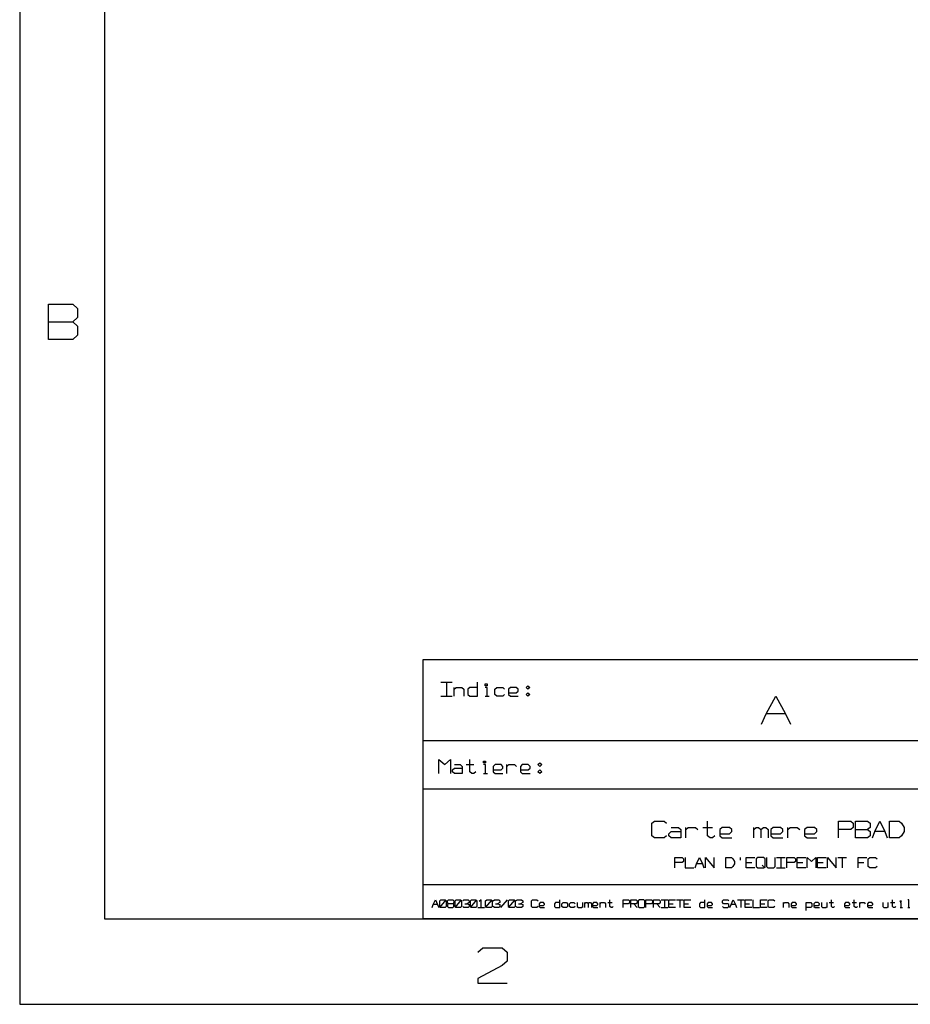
# Model space of a CAD drawing. Extents: x -93 to 502, y -337 to 504.
# Tile 1 of 15: x -93 to 204, y -337 to -8. Entities that reach past the tile are written whole.
import ezdxf

# ---------------------------------------------------------------- set-up
doc = ezdxf.new("R2010")
doc.units = 0
doc.layers.add('1', color=1, linetype='CONTINUOUS')

msp = doc.modelspace()

# ---------------------------------------------------------------- linework, layer by layer
at = {"layer": '1'}
for p, q in [((-93.1, 503.6), (-93.1, -336.68)), ((-64.8, 475.12), (-64.8, -308.2)), ((-83.47, -115.03), (-83.47, -103.23)), ((-83.47, -103.23), (-75.37, -103.23)), ((-75.37, -103.23), (-73.77, -104.7)), ((-73.77, -104.7), (-73.77, -107.65)), ((-73.77, -107.65), (-75.37, -109.13)), ((-83.47, -109.13), (-75.37, -109.13)), ((-75.37, -109.13), (-73.77, -110.6)), ((-73.77, -110.6), (-73.77, -113.55)), ((-73.77, -113.55), (-75.37, -115.03)), ((-75.37, -115.03), (-83.47, -115.03)), ((472.5, -221.88), (41.33, -221.88)), ((41.33, -221.88), (41.33, -308.1)), ((47.28, -229.28), (51.15, -229.28)), ((49.2, -229.28), (49.2, -233.98)), ((59.55, -233.98), (59.55, -229.28)), ((51.8, -233.98), (51.8, -231.05)), ((51.8, -231.63), (52.43, -231.05)), ((52.43, -231.05), (54.38, -231.05)), ((54.38, -231.05), (55.03, -231.63)), ((55.03, -231.63), (55.03, -233.98)), ((56.98, -231.05), (56.33, -231.63)), ((56.33, -231.63), (56.33, -233.4)), ((59.55, -231.05), (56.98, -231.05)), ((62.13, -230.45), (62.13, -229.85)), ((62.13, -229.85), (62.78, -229.85)), ((62.78, -230.45), (62.13, -230.45)), ((62.78, -231.05), (62.13, -231.05)), ((62.78, -229.85), (62.78, -230.45)), ((62.78, -233.98), (62.78, -231.05)), ((65.38, -231.63), (66.03, -231.05)), ((65.38, -233.4), (65.38, -231.63)), ((66.03, -231.05), (67.95, -231.05)), ((67.95, -231.05), (68.6, -231.63)), ((70.55, -231.05), (69.9, -231.63)), ((69.9, -231.63), (69.9, -233.4)), ((69.9, -232.8), (72.48, -232.8)), ((72.48, -231.05), (70.55, -231.05)), ((73.13, -231.63), (72.48, -231.05)), ((72.48, -232.8), (73.13, -232.23)), ((73.13, -232.23), (73.13, -231.63)), ((75.73, -231.05), (76.38, -230.45)), ((76.38, -231.63), (75.73, -231.05)), ((75.73, -233.4), (76.38, -232.8)), ((76.38, -230.45), (77, -231.05)), ((77, -231.05), (76.38, -231.63)), ((76.38, -232.8), (77, -233.4)), ((47.28, -233.98), (51.15, -233.98)), ((56.33, -233.4), (56.98, -233.98)), ((56.98, -233.98), (59.55, -233.98)), ((62.13, -233.98), (63.43, -233.98)), ((66.03, -233.98), (65.38, -233.4)), ((67.95, -233.98), (66.03, -233.98)), ((68.6, -233.4), (67.95, -233.98)), ((69.9, -233.4), (70.55, -233.98)), ((70.55, -233.98), (73.13, -233.98)), ((76.38, -233.98), (75.73, -233.4)), ((77, -233.4), (76.38, -233.98)), ((155.83, -239.78), (159.05, -233.9)), ((159.05, -233.9), (162.3, -239.78)), ((154.2, -243.33), (155.83, -239.78)), ((162.3, -239.78), (155.83, -239.78)), ((162.3, -239.78), (163.9, -243.33)), ((373.33, -248.83), (41.33, -248.83)), ((46.7, -259.73), (46.7, -255.03)), ((46.7, -255.03), (48.63, -256.78)), ((48.63, -256.78), (50.58, -255.03)), ((50.58, -255.03), (50.58, -259.73)), ((57.05, -259.15), (57.05, -255.03)), ((61.58, -256.2), (61.58, -255.6)), ((61.58, -255.6), (62.23, -255.6)), ((62.23, -255.6), (62.23, -256.2)), ((51.23, -258.55), (51.88, -257.98)), ((51.23, -259.15), (51.23, -258.55)), ((51.88, -259.73), (51.23, -259.15)), ((51.88, -256.78), (53.8, -256.78)), ((51.88, -257.98), (54.45, -257.98)), ((53.8, -256.78), (54.45, -257.38)), ((54.45, -257.38), (54.45, -259.73)), ((55.75, -256.78), (58.33, -256.78)), ((57.7, -259.73), (57.05, -259.15)), ((58.98, -259.15), (58.33, -259.73)), ((62.23, -256.2), (61.58, -256.2)), ((62.23, -256.78), (61.58, -256.78)), ((62.23, -259.73), (62.23, -256.78)), ((65.45, -256.78), (64.8, -257.38)), ((64.8, -257.38), (64.8, -259.15)), ((64.8, -258.55), (67.4, -258.55)), ((64.8, -259.15), (65.45, -259.73)), ((67.4, -256.78), (65.45, -256.78)), ((68.03, -257.38), (67.4, -256.78)), ((67.4, -258.55), (68.03, -257.98)), ((68.03, -257.98), (68.03, -257.38)), ((69.33, -259.73), (69.33, -256.78)), ((69.33, -257.38), (69.98, -256.78)), ((69.98, -256.78), (71.93, -256.78)), ((71.93, -256.78), (72.58, -257.38)), ((74.5, -256.78), (73.85, -257.38)), ((73.85, -257.38), (73.85, -259.15)), ((73.85, -258.55), (76.45, -258.55)), ((73.85, -259.15), (74.5, -259.73)), ((76.45, -256.78), (74.5, -256.78)), ((77.1, -257.38), (76.45, -256.78)), ((76.45, -258.55), (77.1, -257.98)), ((77.1, -257.98), (77.1, -257.38)), ((79.68, -256.78), (80.33, -256.2)), ((80.33, -257.38), (79.68, -256.78)), ((79.68, -259.15), (80.33, -258.55)), ((80.33, -259.73), (79.68, -259.15)), ((80.33, -256.2), (80.98, -256.78)), ((80.98, -256.78), (80.33, -257.38)), ((80.33, -258.55), (80.98, -259.15)), ((80.98, -259.15), (80.33, -259.73)), ((54.45, -259.73), (51.88, -259.73)), ((58.33, -259.73), (57.7, -259.73)), ((61.58, -259.73), (62.88, -259.73)), ((65.45, -259.73), (68.03, -259.73)), ((74.5, -259.73), (77.1, -259.73)), ((472.5, -265), (41.33, -265)), ((117.7, -276.28), (118.53, -275.58)), ((118.53, -275.58), (121.75, -275.58)), ((121.75, -275.58), (122.55, -276.28)), ((136.3, -280.53), (136.3, -275.58)), ((179.95, -281.23), (179.95, -275.58)), ((179.95, -275.58), (184, -275.58)), ((184, -275.58), (184.8, -276.28)), ((185.63, -281.23), (185.63, -275.58)), ((185.63, -275.58), (189.65, -275.58)), ((189.65, -275.58), (190.48, -276.28)), ((192.08, -279.1), (193.7, -275.58)), ((193.7, -275.58), (195.33, -279.1)), ((196.93, -281.23), (196.93, -275.58)), ((196.93, -275.58), (200.18, -275.58)), ((200.18, -275.58), (200.98, -276.28)), ((117.7, -280.53), (117.7, -276.28)), ((124.18, -277.7), (126.6, -277.7)), ((126.6, -277.7), (127.4, -278.4)), ((127.4, -278.4), (127.4, -281.23)), ((129.03, -281.23), (129.03, -277.7)), ((129.03, -278.4), (129.83, -277.7)), ((129.83, -277.7), (132.25, -277.7)), ((132.25, -277.7), (133.08, -278.4)), ((134.68, -277.7), (137.93, -277.7)), ((141.15, -277.7), (140.35, -278.4)), ((140.35, -278.4), (140.35, -280.53)), ((143.58, -277.7), (141.15, -277.7)), ((144.38, -278.4), (143.58, -277.7)), ((144.38, -279.1), (144.38, -278.4)), ((151.65, -281.23), (151.65, -277.7)), ((151.65, -278.4), (152.48, -277.7)), ((152.48, -277.7), (153.28, -277.7)), ((153.28, -277.7), (154.08, -278.4)), ((154.08, -278.4), (154.9, -277.7)), ((154.08, -278.4), (154.08, -281.23)), ((154.9, -277.7), (155.7, -277.7)), ((155.7, -277.7), (156.5, -278.4)), ((156.5, -278.4), (156.5, -281.23)), ((158.13, -277.7), (157.33, -278.4)), ((157.33, -278.4), (157.33, -280.53)), ((160.55, -277.7), (158.13, -277.7)), ((161.35, -278.4), (160.55, -277.7)), ((161.35, -279.1), (161.35, -278.4)), ((162.98, -281.23), (162.98, -277.7)), ((162.98, -278.4), (163.78, -277.7)), ((163.78, -277.7), (166.2, -277.7)), ((166.2, -277.7), (167.03, -278.4)), ((169.45, -277.7), (168.63, -278.4)), ((168.63, -278.4), (168.63, -280.53)), ((171.88, -277.7), (169.45, -277.7)), ((172.68, -278.4), (171.88, -277.7)), ((172.68, -279.1), (172.68, -278.4)), ((184, -278.4), (179.95, -278.4)), ((184.8, -277.7), (184, -278.4)), ((184.8, -276.28), (184.8, -277.7)), ((185.63, -278.4), (189.65, -278.4)), ((190.48, -277.7), (189.65, -278.4)), ((189.65, -278.4), (190.48, -279.1)), ((190.48, -276.28), (190.48, -277.7)), ((200.98, -276.28), (201.78, -277.7)), ((201.78, -277.7), (201.78, -279.1)), ((118.53, -281.23), (117.7, -280.53)), ((121.75, -281.23), (118.53, -281.23)), ((122.55, -280.53), (121.75, -281.23)), ((123.38, -279.83), (124.18, -279.1)), ((123.38, -280.53), (123.38, -279.83)), ((124.18, -281.23), (123.38, -280.53)), ((124.18, -279.1), (127.4, -279.1)), ((127.4, -281.23), (124.18, -281.23)), ((137.1, -281.23), (136.3, -280.53)), ((137.93, -281.23), (137.1, -281.23)), ((138.73, -280.53), (137.93, -281.23)), ((140.35, -279.83), (143.58, -279.83)), ((140.35, -280.53), (141.15, -281.23)), ((141.15, -281.23), (144.38, -281.23)), ((143.58, -279.83), (144.38, -279.1)), ((157.33, -279.83), (160.55, -279.83)), ((157.33, -280.53), (158.13, -281.23)), ((158.13, -281.23), (161.35, -281.23)), ((160.55, -279.83), (161.35, -279.1)), ((168.63, -279.83), (171.88, -279.83)), ((168.63, -280.53), (169.45, -281.23)), ((169.45, -281.23), (172.68, -281.23)), ((171.88, -279.83), (172.68, -279.1)), ((189.65, -281.23), (185.63, -281.23)), ((190.48, -280.53), (189.65, -281.23)), ((190.48, -279.1), (190.48, -280.53)), ((191.28, -281.23), (192.08, -279.1)), ((195.33, -279.1), (192.08, -279.1)), ((195.33, -279.1), (196.13, -281.23)), ((200.18, -281.23), (196.93, -281.23)), ((200.98, -280.53), (200.18, -281.23)), ((201.78, -279.1), (200.98, -280.53)), ((125.35, -291.13), (125.35, -287.75)), ((125.35, -287.75), (127.78, -287.75)), ((127.78, -287.75), (128.25, -288.18)), ((128.25, -288.18), (128.25, -289.03)), ((128.75, -287.75), (128.75, -291.13)), ((132.63, -289.88), (133.6, -287.75)), ((133.6, -287.75), (134.58, -289.88)), ((135.53, -291.13), (135.53, -287.75)), ((135.53, -287.75), (138.45, -291.13)), ((138.45, -291.13), (138.45, -287.75)), ((142.33, -291.13), (142.33, -287.75)), ((142.33, -287.75), (144.28, -287.75)), ((144.28, -287.75), (144.75, -288.18)), ((144.75, -288.18), (145.23, -289.03)), ((147.18, -287.75), (147.18, -288.6)), ((149.13, -291.13), (149.13, -287.75)), ((149.13, -287.75), (152.03, -287.75)), ((153, -287.75), (152.5, -288.18)), ((152.5, -288.18), (152.5, -290.7)), ((154.93, -287.75), (153, -287.75)), ((155.43, -288.18), (154.93, -287.75)), ((155.43, -290.7), (155.43, -288.18)), ((155.9, -287.75), (155.9, -290.7)), ((158.83, -290.7), (158.83, -287.75)), ((159.3, -287.75), (162.2, -287.75)), ((160.75, -287.75), (160.75, -291.13)), ((162.7, -291.13), (162.7, -287.75)), ((162.7, -287.75), (165.13, -287.75)), ((165.13, -287.75), (165.6, -288.18)), ((165.6, -288.18), (165.6, -289.03)), ((166.1, -291.13), (166.1, -287.75)), ((166.1, -287.75), (169, -287.75)), ((169.48, -291.13), (169.48, -287.75)), ((169.48, -287.75), (170.95, -289.03)), ((170.95, -289.03), (172.4, -287.75)), ((172.4, -287.75), (172.4, -291.13)), ((172.88, -291.13), (172.88, -287.75)), ((172.88, -287.75), (175.8, -287.75)), ((176.28, -291.13), (176.28, -287.75)), ((176.28, -287.75), (179.18, -291.13)), ((179.18, -291.13), (179.18, -287.75)), ((179.68, -287.75), (182.58, -287.75)), ((181.13, -287.75), (181.13, -291.13)), ((186.45, -291.13), (186.45, -287.75)), ((186.45, -287.75), (189.38, -287.75)), ((189.85, -288.18), (190.35, -287.75)), ((189.85, -290.7), (189.85, -288.18)), ((190.35, -287.75), (192.28, -287.75)), ((192.28, -287.75), (192.78, -288.18)), ((127.78, -289.45), (125.35, -289.45)), ((128.25, -289.03), (127.78, -289.45)), ((128.75, -291.13), (131.65, -291.13)), ((132.15, -291.13), (132.63, -289.88)), ((134.58, -289.88), (132.63, -289.88)), ((134.58, -289.88), (135.05, -291.13)), ((144.28, -291.13), (142.33, -291.13)), ((144.75, -290.7), (144.28, -291.13)), ((145.23, -289.88), (144.75, -290.7)), ((145.23, -289.03), (145.23, -289.88)), ((149.13, -289.45), (151.05, -289.45)), ((152.03, -291.13), (149.13, -291.13)), ((152.5, -290.7), (153, -291.13)), ((153, -291.13), (154.93, -291.13)), ((155.43, -291.13), (154.45, -290.3)), ((154.93, -291.13), (155.43, -290.7)), ((155.9, -290.7), (156.4, -291.13)), ((156.4, -291.13), (158.33, -291.13)), ((158.33, -291.13), (158.83, -290.7)), ((159.3, -291.13), (162.2, -291.13)), ((165.13, -289.45), (162.7, -289.45)), ((165.6, -289.03), (165.13, -289.45)), ((166.1, -289.45), (168.03, -289.45)), ((169, -291.13), (166.1, -291.13)), ((172.88, -289.45), (174.83, -289.45)), ((175.8, -291.13), (172.88, -291.13)), ((186.45, -289.45), (188.4, -289.45)), ((190.35, -291.13), (189.85, -290.7)), ((192.28, -291.13), (190.35, -291.13)), ((192.78, -290.7), (192.28, -291.13)), ((41.33, -296.75), (472.5, -296.75)), ((44.8, -303.45), (45.53, -301.8)), ((45.53, -301.8), (46.25, -303.45)), ((46.98, -302.13), (47.35, -301.8)), ((46.98, -304.43), (49.15, -301.8)), ((47.35, -301.8), (48.8, -301.8)), ((48.8, -301.8), (49.15, -302.13)), ((49.53, -302.13), (49.9, -301.8)), ((49.9, -301.8), (51.35, -301.8)), ((51.35, -301.8), (51.7, -302.13)), ((52.08, -302.13), (52.43, -301.8)), ((52.08, -304.43), (54.25, -301.8)), ((52.43, -301.8), (53.9, -301.8)), ((53.9, -301.8), (54.25, -302.13)), ((54.63, -302.13), (54.98, -301.8)), ((54.98, -301.8), (56.43, -301.8)), ((56.43, -301.8), (56.8, -302.13)), ((57.18, -302.13), (57.53, -301.8)), ((57.18, -304.43), (59.35, -301.8)), ((57.53, -301.8), (58.98, -301.8)), ((58.98, -301.8), (59.35, -302.13)), ((60.8, -301.8), (60.08, -302.45)), ((60.8, -304.43), (60.8, -301.8)), ((62.25, -302.13), (62.63, -301.8)), ((62.25, -304.43), (64.45, -301.8)), ((62.63, -301.8), (64.08, -301.8)), ((64.08, -301.8), (64.45, -302.13)), ((64.8, -302.13), (65.18, -301.8)), ((65.18, -301.8), (66.63, -301.8)), ((66.63, -301.8), (66.98, -302.13)), ((67.35, -304.43), (69.53, -301.8)), ((69.9, -302.13), (70.25, -301.8)), ((69.9, -304.43), (72.08, -301.8)), ((70.25, -301.8), (71.73, -301.8)), ((71.73, -301.8), (72.08, -302.13)), ((72.45, -302.13), (72.8, -301.8)), ((72.8, -301.8), (74.25, -301.8)), ((74.25, -301.8), (74.63, -302.13)), ((77.53, -302.13), (77.9, -301.8)), ((77.9, -301.8), (79.35, -301.8)), ((79.35, -301.8), (79.73, -302.13)), ((87, -304.43), (87, -301.8)), ((103.73, -304.1), (103.73, -301.8)), ((108.1, -304.43), (108.1, -301.8)), ((108.1, -301.8), (109.9, -301.8)), ((109.9, -301.8), (110.28, -302.13)), ((110.65, -304.43), (110.65, -301.8)), ((110.65, -301.8), (112.45, -301.8)), ((112.45, -301.8), (112.83, -302.13)), ((113.55, -301.8), (113.18, -302.13)), ((115, -301.8), (113.55, -301.8)), ((115.38, -302.13), (115, -301.8)), ((115.73, -304.43), (115.73, -301.8)), ((115.73, -301.8), (117.55, -301.8)), ((117.55, -301.8), (117.93, -302.13)), ((118.28, -304.43), (118.28, -301.8)), ((118.28, -301.8), (120.1, -301.8)), ((120.1, -301.8), (120.45, -302.13)), ((120.83, -301.8), (123, -301.8)), ((121.93, -301.8), (121.93, -304.43)), ((123.38, -304.43), (123.38, -301.8)), ((123.38, -301.8), (125.55, -301.8)), ((125.93, -301.8), (128.1, -301.8)), ((127, -301.8), (127, -304.43)), ((128.45, -304.43), (128.45, -301.8)), ((128.45, -301.8), (130.65, -301.8)), ((135.38, -304.43), (135.38, -301.8)), ((141.2, -302.13), (141.55, -301.8)), ((141.55, -301.8), (143, -301.8)), ((143, -301.8), (143.38, -302.13)), ((144.1, -303.45), (144.83, -301.8)), ((144.83, -301.8), (145.55, -303.45)), ((146.28, -301.8), (148.48, -301.8)), ((147.38, -301.8), (147.38, -304.43)), ((148.83, -304.43), (148.83, -301.8)), ((148.83, -301.8), (151.03, -301.8)), ((151.38, -301.8), (151.38, -304.43)), ((153.93, -304.43), (153.93, -301.8)), ((153.93, -301.8), (156.1, -301.8)), ((156.48, -302.13), (156.83, -301.8)), ((156.83, -301.8), (158.3, -301.8)), ((158.3, -301.8), (158.65, -302.13)), ((177.58, -304.1), (177.58, -301.8)), ((185.2, -304.1), (185.2, -301.8)), ((197.95, -304.1), (197.95, -301.8)), ((203.4, -301.8), (203.03, -301.8)), ((203.4, -304.43), (203.4, -301.8)), ((44.43, -304.43), (44.8, -303.45)), ((46.25, -303.45), (44.8, -303.45)), ((46.25, -303.45), (46.63, -304.43)), ((46.98, -304.1), (46.98, -302.13)), ((47.35, -304.43), (46.98, -304.1)), ((48.8, -304.43), (47.35, -304.43)), ((49.15, -304.1), (48.8, -304.43)), ((49.15, -302.13), (49.15, -304.1)), ((49.53, -302.78), (49.53, -302.13)), ((49.9, -303.13), (49.53, -302.78)), ((49.9, -303.13), (49.53, -303.45)), ((49.53, -303.45), (49.53, -304.1)), ((49.53, -304.1), (49.9, -304.43)), ((51.35, -303.13), (49.9, -303.13)), ((49.9, -304.43), (51.35, -304.43)), ((51.7, -302.78), (51.35, -303.13)), ((51.7, -303.45), (51.35, -303.13)), ((51.35, -304.43), (51.7, -304.1)), ((51.7, -302.13), (51.7, -302.78)), ((51.7, -304.1), (51.7, -303.45)), ((52.08, -304.1), (52.08, -302.13)), ((52.43, -304.43), (52.08, -304.1)), ((53.9, -304.43), (52.43, -304.43)), ((54.25, -304.1), (53.9, -304.43)), ((54.25, -302.13), (54.25, -304.1)), ((54.98, -304.43), (54.63, -304.1)), ((56.43, -304.43), (54.98, -304.43)), ((55.35, -303.13), (56.08, -303.13)), ((56.8, -302.78), (56.08, -303.13)), ((56.08, -303.13), (56.8, -303.45)), ((56.8, -304.1), (56.43, -304.43)), ((56.8, -302.13), (56.8, -302.78)), ((56.8, -303.45), (56.8, -304.1)), ((57.18, -304.1), (57.18, -302.13)), ((57.53, -304.43), (57.18, -304.1)), ((58.98, -304.43), (57.53, -304.43)), ((59.35, -304.1), (58.98, -304.43)), ((59.35, -302.13), (59.35, -304.1)), ((59.7, -304.43), (61.9, -304.43)), ((62.25, -304.1), (62.25, -302.13)), ((62.63, -304.43), (62.25, -304.1)), ((64.08, -304.43), (62.63, -304.43)), ((64.45, -304.1), (64.08, -304.43)), ((64.45, -302.13), (64.45, -304.1)), ((65.18, -304.43), (64.8, -304.1)), ((66.63, -304.43), (65.18, -304.43)), ((65.53, -303.13), (66.25, -303.13)), ((66.98, -302.78), (66.25, -303.13)), ((66.25, -303.13), (66.98, -303.45)), ((66.98, -304.1), (66.63, -304.43)), ((66.98, -302.13), (66.98, -302.78)), ((66.98, -303.45), (66.98, -304.1)), ((69.9, -304.1), (69.9, -302.13)), ((70.25, -304.43), (69.9, -304.1)), ((71.73, -304.43), (70.25, -304.43)), ((72.08, -304.1), (71.73, -304.43)), ((72.08, -302.13), (72.08, -304.1)), ((72.8, -304.43), (72.45, -304.1)), ((74.25, -304.43), (72.8, -304.43)), ((73.18, -303.13), (73.9, -303.13)), ((74.63, -302.78), (73.9, -303.13)), ((73.9, -303.13), (74.63, -303.45)), ((74.63, -304.1), (74.25, -304.43)), ((74.63, -302.13), (74.63, -302.78)), ((74.63, -303.45), (74.63, -304.1)), ((77.53, -304.1), (77.53, -302.13)), ((77.9, -304.43), (77.53, -304.1)), ((79.35, -304.43), (77.9, -304.43)), ((79.73, -304.1), (79.35, -304.43)), ((80.45, -302.78), (80.08, -303.13)), ((80.08, -303.13), (80.08, -304.1)), ((80.08, -303.78), (81.53, -303.78)), ((80.08, -304.1), (80.45, -304.43)), ((81.53, -302.78), (80.45, -302.78)), ((80.45, -304.43), (81.9, -304.43)), ((81.9, -303.13), (81.53, -302.78)), ((81.53, -303.78), (81.9, -303.45)), ((81.9, -303.45), (81.9, -303.13)), ((85.55, -302.78), (85.18, -303.13)), ((85.18, -303.13), (85.18, -304.1)), ((85.18, -304.1), (85.55, -304.43)), ((87, -302.78), (85.55, -302.78)), ((85.55, -304.43), (87, -304.43)), ((87.73, -303.13), (88.08, -302.78)), ((87.73, -304.1), (87.73, -303.13)), ((88.08, -304.43), (87.73, -304.1)), ((88.08, -302.78), (89.18, -302.78)), ((89.18, -304.43), (88.08, -304.43)), ((89.18, -302.78), (89.55, -303.13)), ((89.55, -304.1), (89.18, -304.43)), ((89.55, -303.13), (89.55, -304.1)), ((90.28, -303.13), (90.63, -302.78)), ((90.28, -304.1), (90.28, -303.13)), ((90.63, -304.43), (90.28, -304.1)), ((90.63, -302.78), (91.73, -302.78)), ((91.73, -304.43), (90.63, -304.43)), ((91.73, -302.78), (92.08, -303.13)), ((92.08, -304.1), (91.73, -304.43)), ((92.83, -302.78), (92.83, -304.1)), ((92.83, -304.1), (93.18, -304.43)), ((93.18, -304.43), (94.28, -304.43)), ((94.28, -304.43), (94.63, -304.1)), ((94.63, -304.43), (94.63, -302.78)), ((95.35, -304.43), (95.35, -302.78)), ((95.35, -303.13), (95.73, -302.78)), ((95.73, -302.78), (96.08, -302.78)), ((96.08, -302.78), (96.45, -303.13)), ((96.45, -303.13), (96.83, -302.78)), ((96.45, -303.13), (96.45, -304.43)), ((96.83, -302.78), (97.18, -302.78)), ((97.18, -302.78), (97.55, -303.13)), ((97.55, -303.13), (97.55, -304.43)), ((98.28, -302.78), (97.9, -303.13)), ((97.9, -303.13), (97.9, -304.1)), ((97.9, -303.78), (99.35, -303.78)), ((97.9, -304.1), (98.28, -304.43)), ((99.35, -302.78), (98.28, -302.78)), ((98.28, -304.43), (99.73, -304.43)), ((99.73, -303.13), (99.35, -302.78)), ((99.35, -303.78), (99.73, -303.45)), ((99.73, -303.45), (99.73, -303.13)), ((100.45, -304.43), (100.45, -302.78)), ((100.45, -303.13), (100.83, -302.78)), ((100.83, -302.78), (101.9, -302.78)), ((101.9, -302.78), (102.28, -303.13)), ((102.28, -303.13), (102.28, -304.43)), ((103, -302.78), (104.45, -302.78)), ((104.1, -304.43), (103.73, -304.1)), ((104.45, -304.43), (104.1, -304.43)), ((104.83, -304.1), (104.45, -304.43)), ((109.9, -303.13), (108.1, -303.13)), ((110.28, -302.78), (109.9, -303.13)), ((110.28, -302.13), (110.28, -302.78)), ((112.45, -303.13), (110.65, -303.13)), ((111.73, -303.13), (112.83, -304.43)), ((112.83, -302.78), (112.45, -303.13)), ((112.83, -302.13), (112.83, -302.78)), ((113.18, -302.13), (113.18, -304.1)), ((113.18, -304.1), (113.55, -304.43)), ((113.55, -304.43), (115, -304.43)), ((115, -304.43), (115.38, -304.1)), ((115.38, -304.1), (115.38, -302.13)), ((117.55, -303.13), (115.73, -303.13)), ((117.93, -302.78), (117.55, -303.13)), ((117.93, -302.13), (117.93, -302.78)), ((120.1, -303.13), (118.28, -303.13)), ((119.38, -303.13), (120.45, -304.43)), ((120.45, -302.78), (120.1, -303.13)), ((120.45, -302.13), (120.45, -302.78)), ((120.83, -304.43), (123, -304.43)), ((123.38, -303.13), (124.83, -303.13)), ((125.55, -304.43), (123.38, -304.43)), ((128.45, -303.13), (129.93, -303.13)), ((130.65, -304.43), (128.45, -304.43)), ((133.93, -302.78), (133.55, -303.13)), ((133.55, -303.13), (133.55, -304.1)), ((133.55, -304.1), (133.93, -304.43)), ((135.38, -302.78), (133.93, -302.78)), ((133.93, -304.43), (135.38, -304.43)), ((136.48, -302.78), (136.1, -303.13)), ((136.1, -303.13), (136.1, -304.1)), ((136.1, -303.78), (137.55, -303.78)), ((136.1, -304.1), (136.48, -304.43)), ((137.55, -302.78), (136.48, -302.78)), ((136.48, -304.43), (137.93, -304.43)), ((137.93, -303.13), (137.55, -302.78)), ((137.55, -303.78), (137.93, -303.45)), ((137.93, -303.45), (137.93, -303.13)), ((141.2, -302.78), (141.2, -302.13)), ((141.55, -303.13), (141.2, -302.78)), ((141.2, -304.1), (141.55, -304.43)), ((143, -303.13), (141.55, -303.13)), ((141.55, -304.43), (143, -304.43)), ((143.38, -303.45), (143, -303.13)), ((143, -304.43), (143.38, -304.1)), ((143.38, -304.1), (143.38, -303.45)), ((143.75, -304.43), (144.1, -303.45)), ((145.55, -303.45), (144.1, -303.45)), ((145.55, -303.45), (145.93, -304.43)), ((148.83, -303.13), (150.3, -303.13)), ((151.03, -304.43), (148.83, -304.43)), ((151.38, -304.43), (153.55, -304.43)), ((153.93, -303.13), (155.38, -303.13)), ((156.1, -304.43), (153.93, -304.43)), ((156.48, -304.1), (156.48, -302.13)), ((156.83, -304.43), (156.48, -304.1)), ((158.3, -304.43), (156.83, -304.43)), ((158.65, -304.1), (158.3, -304.43)), ((161.58, -304.43), (161.58, -302.78)), ((161.58, -303.13), (161.93, -302.78)), ((161.93, -302.78), (163.03, -302.78)), ((163.03, -302.78), (163.38, -303.13)), ((163.38, -303.13), (163.38, -304.43)), ((164.48, -302.78), (164.1, -303.13)), ((164.1, -303.13), (164.1, -304.1)), ((164.1, -303.78), (165.58, -303.78)), ((164.1, -304.1), (164.48, -304.43)), ((165.58, -302.78), (164.48, -302.78)), ((164.48, -304.43), (165.93, -304.43)), ((165.93, -303.13), (165.58, -302.78)), ((165.58, -303.78), (165.93, -303.45)), ((165.93, -303.45), (165.93, -303.13)), ((169.2, -305.43), (169.2, -302.78)), ((169.2, -302.78), (170.65, -302.78)), ((170.65, -304.43), (169.2, -304.43)), ((170.65, -302.78), (171.03, -303.13)), ((171.03, -304.1), (170.65, -304.43)), ((171.03, -303.13), (171.03, -304.1)), ((172.13, -302.78), (171.75, -303.13)), ((171.75, -303.13), (171.75, -304.1)), ((171.75, -303.78), (173.2, -303.78)), ((171.75, -304.1), (172.13, -304.43)), ((173.2, -302.78), (172.13, -302.78)), ((172.13, -304.43), (173.58, -304.43)), ((173.58, -303.13), (173.2, -302.78)), ((173.2, -303.78), (173.58, -303.45)), ((173.58, -303.45), (173.58, -303.13)), ((174.3, -302.78), (174.3, -304.1)), ((174.3, -304.1), (174.65, -304.43)), ((174.65, -304.43), (175.75, -304.43)), ((175.75, -304.43), (176.13, -304.1)), ((176.13, -304.43), (176.13, -302.78)), ((176.85, -302.78), (178.3, -302.78)), ((177.93, -304.43), (177.58, -304.1)), ((178.3, -304.43), (177.93, -304.43)), ((178.65, -304.1), (178.3, -304.43)), ((182.3, -302.78), (181.93, -303.13)), ((181.93, -303.13), (181.93, -304.1)), ((181.93, -303.78), (183.4, -303.78)), ((181.93, -304.1), (182.3, -304.43)), ((183.4, -302.78), (182.3, -302.78)), ((182.3, -304.43), (183.75, -304.43)), ((183.75, -303.13), (183.4, -302.78)), ((183.4, -303.78), (183.75, -303.45)), ((183.75, -303.45), (183.75, -303.13)), ((184.48, -302.78), (185.93, -302.78)), ((185.58, -304.43), (185.2, -304.1)), ((185.93, -304.43), (185.58, -304.43)), ((186.3, -304.1), (185.93, -304.43)), ((187.03, -304.43), (187.03, -302.78)), ((187.03, -303.13), (187.4, -302.78)), ((187.4, -302.78), (188.48, -302.78)), ((188.48, -302.78), (188.85, -303.13)), ((189.93, -302.78), (189.58, -303.13)), ((189.58, -303.13), (189.58, -304.1)), ((189.58, -303.78), (191.03, -303.78)), ((189.58, -304.1), (189.93, -304.43)), ((191.03, -302.78), (189.93, -302.78)), ((189.93, -304.43), (191.4, -304.43)), ((191.4, -303.13), (191.03, -302.78)), ((191.03, -303.78), (191.4, -303.45)), ((191.4, -303.45), (191.4, -303.13)), ((194.68, -302.78), (194.68, -304.1)), ((194.68, -304.1), (195.03, -304.43)), ((195.03, -304.43), (196.13, -304.43)), ((196.13, -304.43), (196.48, -304.1)), ((196.48, -304.43), (196.48, -302.78)), ((197.23, -302.78), (198.68, -302.78)), ((198.3, -304.43), (197.95, -304.1)), ((198.68, -304.43), (198.3, -304.43)), ((199.03, -304.1), (198.68, -304.43)), ((200.48, -302.45), (200.48, -302.13)), ((200.48, -302.13), (200.85, -302.13)), ((200.85, -302.45), (200.48, -302.45)), ((200.85, -302.78), (200.48, -302.78)), ((200.48, -304.43), (201.23, -304.43)), ((200.85, -302.13), (200.85, -302.45)), ((200.85, -304.43), (200.85, -302.78)), ((203.03, -304.43), (203.75, -304.43)), ((-64.8, -308.2), (472.78, -308.2)), ((41.33, -308.1), (472.5, -308.1)), ((59.7, -319.3), (61.33, -317.83)), ((61.33, -317.83), (67.78, -317.83)), ((67.78, -317.83), (69.4, -319.3)), ((69.4, -319.3), (69.4, -322.25)), ((67.78, -323.73), (59.7, -328.13)), ((69.4, -322.25), (67.78, -323.73)), ((59.7, -328.13), (59.7, -329.6)), ((59.7, -329.6), (69.4, -329.6)), ((-93.1, -336.68), (501.08, -336.68))]:
    msp.add_line(p, q, dxfattribs=at)

doc.saveas('drawing.dxf')
